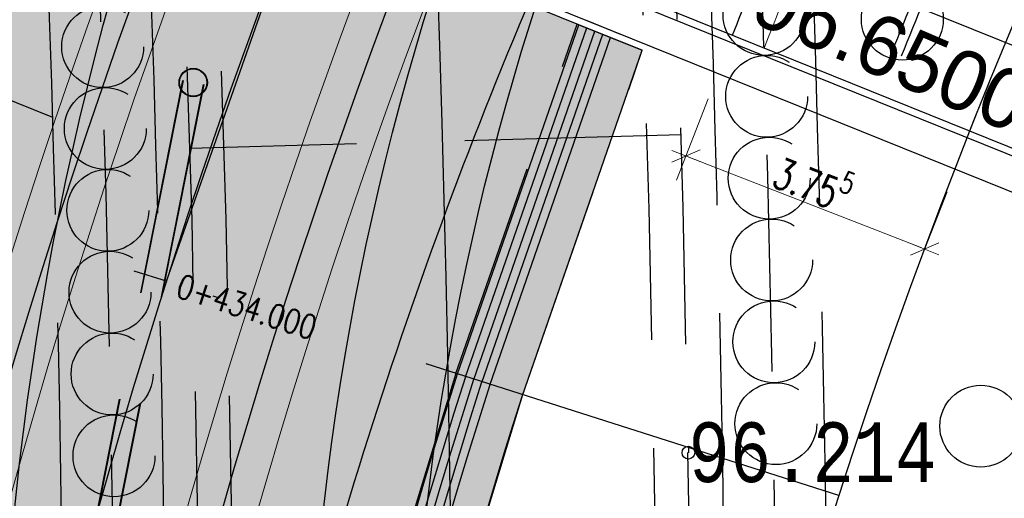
# Model space of a CAD drawing. Header units: metres. Extents: x 3458045 to 3462392, y 5482308 to 5484762.
# Tile 118 of 256: x 3459671 to 3459686, y 5483603 to 5483610. Entities that reach past the tile are written whole.
import ezdxf
from ezdxf.enums import TextEntityAlignment as Align

# ---------------------------------------------------------------- set-up
doc = ezdxf.new("R2010")
doc.units = ezdxf.units.M
doc.header["$PDMODE"] = 3
doc.header["$PDSIZE"] = 0.1
for name, pattern in [('AUSGEZOGEN', [2, 1, 1]), ('STRICHPUNKT2', [12.7, 6.35, -3.175, 0, -3.175]), ('VERDECKT', [9.525, 6.35, -3.175]), ('VERDECKT2', [4.7625, 3.175, -1.5875])]:
    doc.linetypes.add(name, pattern=pattern)
doc.layers.get('0').update_dxf_attribs({"linetype": 'CONTINUOUS'})
doc.layers.get('DEFPOINTS').update_dxf_attribs({"linetype": 'CONTINUOUS'})
for name, color, linetype in [('-SP_AXIS', 7, 'CONTINUOUS'), ('SP_ACHSE_6522', 7, 'CONTINUOUS'), ('SP_ACHSE_6721', 7, 'CONTINUOUS'), ('SP_ACHSE_6731', 7, 'CONTINUOUS'), ('SP_ACHSE_8901', 7, 'CONTINUOUS'), ('SP_ACHSE_8911', 7, 'CONTINUOUS'), ('SP_AXIS', 7, 'CONTINUOUS'), ('SP_Blockfugen', 2, 'STRICHPUNKT2'), ('SP_BW5xx-BrückenB44', 7, 'CONTINUOUS'), ('SP_BW5xx-SchutzbauwerkBASF', 7, 'VERDECKT2'), ('SP_Entwässerung', 170, 'VERDECKT2'), ('SP_SOLID_Trogsohle_L6', 254, 'CONTINUOUS'), ('SP_StadtbahnFluchtweg', 1, 'CONTINUOUS'), ('SP_TrogTunnel-Bautoleranz', 160, 'VERDECKT2'), ('SP_Trogwand_L6', 2, 'CONTINUOUS'), ('SP_Trogwand_L7+8', 2, 'CONTINUOUS'), ('SP_Tunnelwand_L7+8', 2, 'VERDECKT2'), ('SP_Vb_Planung', 10, 'CONTINUOUS'), ('SP_VERM', 1, 'CONTINUOUS'), ('T__AXIS', 3, 'CONTINUOUS')]:
    doc.layers.add(name, color=color, linetype=linetype)
for name, color, linetype, plot in [('SP_BASF-Tunnel-3D', 7, 'CONTINUOUS', False), ('SP_HIKO', 6, 'CONTINUOUS', False), ('SP_HILF', 6, 'CONTINUOUS', False)]:
    doc.layers.add(name, color=color, linetype=linetype, plot=plot)
doc.styles.add('K_ISOCP', font='k_isocp.shx')
doc.styles.add('MONOTXT8', font='monotxtd.shx', dxfattribs={"width": 0.8})
doc.styles.add('SIMPLEX8', font='simplexd.shx', dxfattribs={"width": 0.8})
doc.styles.add('SP_F', font='romans.shx', dxfattribs={"width": 0.7, "bigfont": 'sp_f.shx'})
doc.linetypes.add('EISENBAHN', pattern='A,0.15,[130,ltypeshp.shx,S=0.25,R=0,X=0,Y=0],0.15', length=0.3)
doc.dimstyles.new('SOFI18$0', dxfattribs={"dimtxt": 1.8, "dimasz": 0.18, "dimexe": 0.9, "dimexo": 0.625, "dimgap": 0.486, "dimtad": 1, "dimdec": 3, "dimrnd": 0.001, "dimzin": 1, "dimdsep": 46, "dimtxsty": 'SP_F', "dimblk1": 'SOF_BEMSTR1', "dimblk2": 'SOF_BEMSTR2', "dimsah": 1, "dimcen": 1.8, "dimse1": 1, "dimse2": 1, "dimclrd": 1, "dimclre": 1, "dimclrt": 7, "dimaunit": 2, "dimazin": 0, "dimtfac": 1, "dimtdec": 3, "dimtmove": 0, "dimatfit": 3, "dimfxl": 1, "dimtolj": 1, "dimtzin": 0, "dimlwd": 0, "dimlwe": 0, "dimarcsym": 0})

# ---------------------------------------------------------------- blocks, each defined once
blk = doc.blocks.new('kmr_re')
at = {"color": 1, "linetype": 'Continuous', "style": 'K_ISOCP'}
blk.add_attdef('PARAUL', text='', height=1, rotation=270.000058, dxfattribs=at).set_placement((-0.5, -1), align=Align.TOP_LEFT)
blk.add_attdef('PARAOL', text='', height=1, rotation=270.000058, dxfattribs=at).set_placement((0.5, -1), align=Align.BOTTOM_LEFT)
blk.add_attdef('STATION', text='', height=1, rotation=270.000058, dxfattribs=at).set_placement((0, -3.57143), align=Align.MIDDLE_LEFT)
blk = doc.blocks.new('kmr_i')
at = {"color": 1, "linetype": 'Continuous'}
blk.add_line((0, 0), (0, 1.416438), dxfattribs=at)
at = {"color": 1, "linetype": 'Continuous', "style": 'SIMPLEX8', "width": 0.8}
blk.add_attdef('STATION', text='', height=1, rotation=270.0000584, dxfattribs=at).set_placement((0, -0.50985), align=Align.MIDDLE_LEFT)
blk = doc.blocks.new('SOF_BEMSTR1')
at = {"color": 0, "linetype": 'ByBlock', "lineweight": -2}
for p, q in [((0, 20), (0, -8.5)), ((3.535, 3.535), (-3.535, -3.535)), ((-5, 0), (5, 0))]:
    blk.add_line(p, q, dxfattribs=at)
blk = doc.blocks.new('SOF_BEMSTR2')
at = {"color": 0, "linetype": 'ByBlock', "lineweight": -2}
for p, q in [((0, -20), (0, 8.5)), ((3.535, 3.535), (-3.535, -3.535)), ((-5, 0), (5, 0))]:
    blk.add_line(p, q, dxfattribs=at)
blk = doc.blocks.new('*D369')
at = {"layer": 'DEFPOINTS', "color": 0, "linetype": 'AUSGEZOGEN', "transparency": 16777216}
for p in [(3459681.173, 5483608.617), (3459680.932, 5483607.999), (3459684.671, 5483607.252)]:
    blk.add_point(p, dxfattribs=at)
at = {"layer": 'SP_VERM', "color": 1, "linetype": 'AUSGEZOGEN', "lineweight": 0, "transparency": 16777216}
blk.add_line((3459684.388, 5483606.651), (3459680.974, 5483607.983), dxfattribs=at)
at = {"layer": 'SP_VERM', "color": 1, "linetype": 'AUSGEZOGEN', "lineweight": 0, "transparency": 16777216, "xscale": 0.0450000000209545, "yscale": 0.0450000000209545, "zscale": 0.0450000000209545}
for name, p, rotation in [('SOF_BEMSTR2', (3459680.932, 5483607.999), 158.68400261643), ('SOF_BEMSTR1', (3459684.43, 5483606.634), 338.68400261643)]:
    blk.add_blockref(name, p, dxfattribs=dict(at, rotation=rotation))
at = {"layer": 'SP_VERM', "color": 7, "linetype": 'AUSGEZOGEN', "transparency": 16777216, "insert": (3459682.807, 5483607.64), "char_height": 0.45, "attachment_point": 5, "rotation": 338.684, "style": 'SP_F'}
blk.add_mtext('\\A1;\\A1;3.75{\\H.7x;\\S5^ ;}', dxfattribs=at)

msp = doc.modelspace()

# ---------------------------------------------------------------- hatches: boundary and pattern name
at = {"layer": 'SP_SOLID_Trogsohle_L6'}
h = msp.add_hatch(color=256, dxfattribs=at)
h.dxf.hatch_style = 1
edge = h.paths.add_edge_path()
edge.add_line((3459678.5343, 5483604.4877), (3459680.2919, 5483609.5483))
edge.add_line((3459680.2919, 5483609.5483), (3459679.8279, 5483609.7357))
edge.add_line((3459679.8279, 5483609.7357), (3459679.3636, 5483609.9233))
edge.add_line((3459679.3636, 5483609.9233), (3459670.9247, 5483613.3329))
edge.add_line((3459670.9247, 5483613.3329), (3459669.9963, 5483613.7079))
edge.add_arc((3459779.3921, 5483575.7218), 115.8032, 160.851167, 169.130157)
edge.add_arc((3459767.0831, 5483576.2789), 103.6252, 168.149171, 179.79443)
edge.add_line((3459663.4586, 5483576.6507), (3459674.1522, 5483576.6121))
edge.add_arc((3459767.0763, 5483576.2867), 92.9247, 162.333087, 179.799366, ccw=False)

# ---------------------------------------------------------------- linework, layer by layer
at = {"layer": '-SP_AXIS'}
msp.add_lwpolyline([(3459674.2769, 5483543.8961, 0.0856948), (3459667.4585, 5483688.3544), (3459667.1204, 5483689.8663), (3459666.7767, 5483691.3769), (3459666.4271, 5483692.8861), (3459666.0715, 5483694.3939), (3459665.7097, 5483695.9003), (3459665.3416, 5483697.4051), (3459664.9669, 5483698.9083), (3459664.5856, 5483700.4098), (3459664.1974, 5483701.9096), (3459663.8022, 5483703.4075), (3459663.4014, 5483704.9036), (3459662.9901, 5483706.3976), (3459662.4741, 5483708.2387, 0.0548671), (3459637.7573, 5483769.0505)], format="xyb", dxfattribs=at)
msp.add_line((3459673.3208, 5483606.1627), (3459675.2283, 5483611.5941))
at = {"layer": 'SP_ACHSE_6522'}
msp.add_lwpolyline([(3459690.7881, 5483531.9132, -0.2377022), (3459686.1518, 5483610.9287, -0.0061985), (3459687.0669, 5483612.9743, -0.0121933), (3459689.202, 5483617.3074, -0.0105958), (3459691.5324, 5483621.5387, -0.0089985), (3459694.0269, 5483625.6756, -0.0074011), (3459696.6557, 5483629.7285, -0.0058038), (3459699.3906, 5483633.7106, -0.0926184), (3459762.8248, 5483695.6159, -0.000188), (3459762.9764, 5483695.717, -0.0049276), (3459767.5685, 5483698.7086, -0.0035197), (3459772.2105, 5483701.6223, -0.0021118), (3459776.885, 5483704.4835, -0.0007039), (3459781.5756, 5483707.3183), (3459851.7814, 5483749.6586)], format="xyb", dxfattribs=at)
at = {"layer": 'SP_ACHSE_6721'}
msp.add_lwpolyline([(3459679.7641, 5483534.8411, -0.2153203), (3459678.2508, 5483614.3812, -0.0091566), (3459679.763, 5483617.7339, -0.0118607), (3459682.128, 5483622.4365, -0.0103948), (3459684.7, 5483627.0294, -0.0089289), (3459687.4477, 5483631.5195, -0.0074631), (3459690.341, 5483635.9173, -0.0059973), (3459693.3517, 5483640.2356, -0.0909405), (3459758.1619, 5483702.9627, -0.0001847), (3459758.3163, 5483703.0655, -0.0048411), (3459762.9923, 5483706.1077, -0.0034579), (3459767.7182, 5483709.072, -0.0020747), (3459772.4766, 5483711.9837, -0.0006916), (3459777.2511, 5483714.8692), (3459883.1578, 5483778.7402)], format="xyb", dxfattribs=at)
at = {"layer": 'SP_ACHSE_6731'}
msp.add_lwpolyline([(3459881.431, 5483781.605), (3459775.3544, 5483717.6418, 0.0006868), (3459770.5464, 5483714.7367, 0.0020604), (3459765.7545, 5483711.8051, 0.003434), (3459760.995, 5483708.8211, 0.0048076), (3459756.2855, 5483705.7591, 0.0001835), (3459756.13, 5483705.6556, 0.0917105), (3459689.9388, 5483641.4448, 0.005897), (3459686.9574, 5483637.1459, 0.0073719), (3459684.0911, 5483632.7695, 0.0088469), (3459681.3683, 5483628.3025, 0.0103219), (3459678.8188, 5483623.7345, 0.011797), (3459676.4739, 5483619.0584, 0.0045035), (3459675.7031, 5483617.3858, 0.2228231), (3459677.0437, 5483532.3132, 0.0025401)], format="xyb", dxfattribs=at)
at = {"layer": 'SP_ACHSE_8901'}
msp.add_lwpolyline([(3459478.4179, 5483881.5975), (3459663.5917, 5483703.287, -0.0763528), (3459773.4733, 5483559.3038, -0.0026415)], format="xyb", dxfattribs=at)
at = {"layer": 'SP_ACHSE_8911'}
msp.add_lwpolyline([(3459777.2173, 5483559.7474, 0.0769413), (3459666.0197, 5483705.8087), (3459480.8452, 5483884.1198, 0.0146052)], format="xyb", dxfattribs=at)
at = {"layer": 'SP_AXIS'}
for points in [[(3459777.2173, 5483559.7474, 0.0769413), (3459666.0197, 5483705.8087), (3459480.8452, 5483884.1198, 0.0146052)], [(3459478.4179, 5483881.5975), (3459663.5917, 5483703.287, -0.0763528), (3459773.4733, 5483559.3038, -0.0026415)], [(3459881.431, 5483781.605), (3459775.3544, 5483717.6418, 0.0006868), (3459770.5464, 5483714.7367, 0.0020604), (3459765.7545, 5483711.8051, 0.003434), (3459760.995, 5483708.8211, 0.0048076), (3459756.2855, 5483705.7591, 0.0001835), (3459756.13, 5483705.6556, 0.0917105), (3459689.9388, 5483641.4448, 0.005897), (3459686.9574, 5483637.1459, 0.0073719), (3459684.0911, 5483632.7695, 0.0088469), (3459681.3683, 5483628.3025, 0.0103219), (3459678.8188, 5483623.7345, 0.011797), (3459676.4739, 5483619.0584, 0.0045035), (3459675.7031, 5483617.3858, 0.2228231), (3459677.0437, 5483532.3132, 0.0025401)], [(3459679.7641, 5483534.8411, -0.2153203), (3459678.2508, 5483614.3812, -0.0091566), (3459679.763, 5483617.7339, -0.0118607), (3459682.128, 5483622.4365, -0.0103948), (3459684.7, 5483627.0294, -0.0089289), (3459687.4477, 5483631.5195, -0.0074631), (3459690.341, 5483635.9173, -0.0059973), (3459693.3517, 5483640.2356, -0.0909405), (3459758.1619, 5483702.9627, -0.0001847), (3459758.3163, 5483703.0655, -0.0048411), (3459762.9923, 5483706.1077, -0.0034579), (3459767.7182, 5483709.072, -0.0020747), (3459772.4766, 5483711.9837, -0.0006916), (3459777.2511, 5483714.8692), (3459883.1578, 5483778.7402)], [(3459690.7881, 5483531.9132, -0.2377022), (3459686.1518, 5483610.9287, -0.0061985), (3459687.0669, 5483612.9743, -0.0121933), (3459689.202, 5483617.3074, -0.0105958), (3459691.5324, 5483621.5387, -0.0089985), (3459694.0269, 5483625.6756, -0.0074011), (3459696.6557, 5483629.7285, -0.0058038), (3459699.3906, 5483633.7106, -0.0926184), (3459762.8248, 5483695.6159, -0.000188), (3459762.9764, 5483695.717, -0.0049276), (3459767.5685, 5483698.7086, -0.0035197), (3459772.2105, 5483701.6223, -0.0021118), (3459776.885, 5483704.4835, -0.0007039), (3459781.5756, 5483707.3183), (3459851.7814, 5483749.6586)]]:
    msp.add_lwpolyline(points, format="xyb", dxfattribs=at)
at = {"layer": 'SP_BASF-Tunnel-3D', "color": 1}
msp.add_line((3459680.967, 5483603.7262), (3459680.9683, 5483603.6504, 96.2135), dxfattribs=at)
at = {"layer": 'SP_BASF-Tunnel-3D'}
msp.add_circle((3459680.9683, 5483603.6504, 96.2135), 0.0934, dxfattribs=at)
at = {"layer": 'SP_Blockfugen'}
msp.add_line((3459683.1741, 5483603.0229), (3459664.0323, 5483609.1225), dxfattribs=at)
at = {"layer": 'SP_BW5xx-BrückenB44', "color": 96}
for p, q in [((3459697.2609, 5483604.9572), (3459657.428, 5483621.0508)), ((3459656.6575, 5483619.7443), (3459696.9447, 5483603.4672)), ((3459696.5178, 5483603.1004), (3459656.6788, 5483619.1964)), ((3459671.653, 5483608.5627), (3459655.0867, 5483615.2559)), ((3459696.9813, 5483603.5603), (3459679.7129, 5483610.5372))]:
    msp.add_line(p, q, dxfattribs=at)
msp.add_lwpolyline([(3459681.6136, 5483609.7692, -0.0078132), (3459682.7098, 5483612.4171, -0.0061985), (3459683.663, 5483614.548, -0.0121933), (3459685.8797, 5483619.0464, -0.0105958), (3459688.2867, 5483623.417, -0.0089985), (3459690.8509, 5483627.6694, -0.0074011), (3459693.5401, 5483631.8155, -0.0058038), (3459696.3243, 5483635.8694, -0.0926184), (3459760.7432, 5483698.7351, -0.000188), (3459760.8971, 5483698.8377, -0.0049276), (3459765.5526, 5483701.8707, -0.0035197), (3459770.2393, 5483704.8124, -0.0021118), (3459774.9408, 5483707.6902, -0.0005728), (3459778.7644, 5483710.0024)], format="xyb", dxfattribs=at)
at = {"layer": 'SP_BW5xx-BrückenB44', "color": 96, "linetype": 'VERDECKT', "lineweight": 13, "ltscale": 2, "flags": 128}
for points in [[(3459682.0772, 5483609.5819, -0.007823), (3459683.1687, 5483612.2186, -0.0061985), (3459684.1169, 5483614.3381, -0.0121933), (3459686.3226, 5483618.8146, -0.0105958), (3459688.7195, 5483623.1665, -0.0089985), (3459691.2743, 5483627.4036, -0.0074011), (3459693.9555, 5483631.5372, -0.0058038), (3459696.7332, 5483635.5815, -0.0926184), (3459761.0207, 5483698.3192, -0.000188), (3459761.1743, 5483698.4216, -0.0049276), (3459765.8214, 5483701.4491, -0.0035197), (3459770.5021, 5483704.3871, -0.0021118), (3459775.2001, 5483707.2626, -0.0005769), (3459779.0498, 5483709.5906)], [(3459685.0906, 5483608.3644, -0.0078891), (3459686.1518, 5483610.9287, -0.0061985), (3459687.0669, 5483612.9744, -0.0121933), (3459689.202, 5483617.3074, -0.0105958), (3459691.5324, 5483621.5387, -0.0089985), (3459694.0269, 5483625.6756, -0.0074011), (3459696.6557, 5483629.7285, -0.0058038), (3459699.3906, 5483633.7106, -0.0926184), (3459762.8248, 5483695.6159, -0.000188), (3459762.9764, 5483695.717, -0.0049276), (3459767.5685, 5483698.7086, -0.0035197), (3459772.2105, 5483701.6223, -0.0021118), (3459776.885, 5483704.4835, -0.0006033), (3459780.9048, 5483706.914)]]:
    msp.add_lwpolyline(points, format="xyb", dxfattribs=at)
at = {"layer": 'SP_BW5xx-BrückenB44', "color": 96, "flags": 128}
for points in [[(3459683.9519, 5483609.5255, -0.0049426), (3459684.6304, 5483611.1583, -0.0063737), (3459685.5773, 5483613.2982, -0.0124985), (3459687.774, 5483617.7906, -0.0108016), (3459690.1465, 5483622.1191, -0.0091049), (3459692.658, 5483626.2975, -0.0074082), (3459695.2731, 5483630.3395, -0.0057105), (3459697.9588, 5483634.2612, -0.0928243), (3459761.8506, 5483696.7543, -0.0001911), (3459762.0056, 5483696.8578, -0.005006), (3459766.6784, 5483699.9058, -0.0035757), (3459771.3557, 5483702.8435, -0.0021454), (3459776.0226, 5483705.7006, -0.0006218), (3459780.0556, 5483708.1392, -0.0005392)], [(3459684.091, 5483609.4693, -0.0049426), (3459684.7684, 5483611.0994, -0.0063737), (3459685.7137, 5483613.2357, -0.0124985), (3459687.9071, 5483617.7214, -0.0108016), (3459690.2765, 5483622.0442, -0.0091049), (3459692.7852, 5483626.2179, -0.0074082), (3459695.3978, 5483630.2561, -0.0057105), (3459698.0816, 5483634.1751, -0.0928243), (3459761.9339, 5483696.6296, -0.0001911), (3459762.0888, 5483696.733, -0.005006), (3459766.7591, 5483699.7793, -0.0035757), (3459771.4346, 5483702.7159, -0.0021454), (3459776.1003, 5483705.5724, -0.000623), (3459780.1413, 5483708.0157, -0.0003996)]]:
    msp.add_lwpolyline(points, format="xyb", dxfattribs=at)
at = {"layer": 'SP_BW5xx-BrückenB44', "color": 96}
for centre in [(3459684.1026, 5483610.0039), (3459685.2518, 5483604.0391)]:
    msp.add_circle(centre, 0.6, dxfattribs=at)
at = {"layer": 'SP_BW5xx-SchutzbauwerkBASF', "color": 96}
for p, q in [((3459679.4938, 5483609.9786), (3459679.9581, 5483609.791)), ((3459680.8638, 5483608.3117), (3459673.6666, 5483608.1112))]:
    msp.add_line(p, q, dxfattribs=at)
for points in [[(3459401.0095, 5483122.659, 0.0232004), (3459423.2563, 5483139.8317, 0.0116309), (3459433.79, 5483149.1729, 0.0086639), (3459446.1447, 5483161.059, 0.0063364), (3459456.4755, 5483171.6126, 0.0035267), (3459473.1706, 5483189.3547), (3459562.7393, 5483285.4326, 0.0025948), (3459574.3446, 5483297.9486, 0.0060935), (3459586.7942, 5483311.8522, 0.0163167), (3459602.3416, 5483330.8647, 0.0006214), (3459602.3461, 5483330.8706, 0.068239), (3459642.827, 5483402.5522, 0.0069142), (3459646.1581, 5483411.3219, 0.0075143), (3459649.7441, 5483421.6513, 0.0096118), (3459655.6442, 5483440.7314, 0.0302462), (3459674.3622, 5483523.618, 0.0101516), (3459677.2539, 5483543.5252, 0.049763), (3459679.3242, 5483628.484, 0.00046)], [(3459401.2953, 5483122.2488, 0.0232011), (3459423.5796, 5483139.4502, 0.0116306), (3459434.1303, 5483148.8067, 0.0086639), (3459446.4975, 5483160.7047, 0.0063364), (3459456.8372, 5483171.2674, 0.0035266), (3459473.5367, 5483189.0142), (3459563.1046, 5483285.0912, 0.0025947), (3459574.713, 5483297.6106, 0.0060935), (3459587.1707, 5483311.5232, 0.0163167), (3459602.7387, 5483330.561, 0.0006214), (3459602.744, 5483330.5679, 0.068239), (3459643.2917, 5483402.3678, 0.0069142), (3459646.6279, 5483411.1508, 0.0075143), (3459650.2189, 5483421.4944, 0.0096116), (3459656.1245, 5483440.5924, 0.0302458), (3459674.8556, 5483523.5368, 0.0101512), (3459677.7501, 5483543.4634, 0.0497627), (3459679.8228, 5483628.521, 0.00046)], [(3459397.4648, 5483127.7458, 0.0231899), (3459419.2461, 5483144.5601, -0.0003924), (3459419.2499, 5483144.5633, 0.0116329), (3459429.5695, 5483153.7147, 0.0086639), (3459441.7694, 5483165.4518, 0.0063364), (3459451.9903, 5483175.8932, 0.0035272), (3459468.6279, 5483193.5742, -0.0006005), (3459468.6331, 5483193.5799), (3459558.2069, 5483289.6631, -0.0006254), (3459558.2123, 5483289.669, 0.0025954), (3459569.7764, 5483302.1405, 0.0060935), (3459582.1253, 5483315.9315, 0.016314), (3459597.4141, 5483334.6277, 0.0682356), (3459637.0643, 5483404.8394, 0.0069142), (3459640.3323, 5483413.4431, 0.0075143), (3459643.8572, 5483423.5964, 0.0096132), (3459649.6876, 5483442.4515, -0.0004775), (3459649.6893, 5483442.4574, 0.0302488), (3459668.2437, 5483524.62, -0.0007352), (3459668.2453, 5483524.6293, 0.0101538), (3459671.1015, 5483544.2918, 0.0497665), (3459673.1412, 5483628.0252)], [(3459397.1789, 5483128.156, 0.0231889), (3459418.9225, 5483144.9413, 0.0061218), (3459424.6963, 5483149.9667, 0.0043641), (3459429.2372, 5483154.0885, 0.0073566), (3459438.132, 5483162.5586, 0.0061333), (3459447.9008, 5483172.3785, 0.0031036), (3459455.3771, 5483180.1718, 0.0021323), (3459468.2656, 5483193.9189), (3459557.8412, 5483290.0041, 0.0006666), (3459564.1687, 5483296.8023, 0.0036667), (3459574.5998, 5483308.1867, 0.0088003), (3459586.7349, 5483322.0987, 0.0120082), (3459597.015, 5483334.9289, 0.0682371), (3459636.5995, 5483405.0238, 0.0094139), (3459640.8967, 5483416.4967, 0.0075852), (3459644.8109, 5483428.137, 0.0068969), (3459649.2086, 5483442.5949, 0.0302502), (3459667.7507, 5483524.7031, 0.0093939), (3459670.6056, 5483544.3561, 0.0497651), (3459672.6426, 5483627.9882, 0.0497651)], [(3459682.9859, 5483602.5402, 0.009105), (3459682.4761, 5483618.2095, 0.0436621)], [(3459681.486, 5483602.5187, 0.009105), (3459680.9781, 5483618.1334, 0.0436621)], [(3459681.8094, 5483576.2733, 0.024388), (3459681.7271, 5483618.1714, 0.0436621)], [(3459671.7871, 5483602.3799, 0.0091184), (3459671.2895, 5483617.6638)], [(3459672.1159, 5483576.6394, 0.0244528), (3459672.0386, 5483617.7003, 0.0500699)], [(3459673.2869, 5483602.4014, 0.0091184), (3459672.7875, 5483617.74, 0.0436749)]]:
    msp.add_lwpolyline(points, format="xyb", dxfattribs=at)
for centre in [(3459682.0748, 5483610.0731), (3459672.3853, 5483609.6015), (3459682.1146, 5483608.8737), (3459672.4238, 5483608.4021), (3459682.152, 5483607.6743), (3459672.4596, 5483607.2026), (3459682.1869, 5483606.4748), (3459672.4926, 5483606.003), (3459682.2195, 5483605.2752), (3459672.5229, 5483604.8033), (3459682.2496, 5483604.0755), (3459672.5505, 5483603.6036)]:
    msp.add_circle(centre, 0.6, dxfattribs=at)
at = {"layer": 'SP_Entwässerung'}
for p, q in [((3459673.5568, 5483609.1069), (3459668.1057, 5483581.6732)), ((3459673.5646, 5483609.1053), (3459668.1138, 5483581.6731)), ((3459673.8588, 5483609.0468), (3459668.4182, 5483581.6658)), ((3459673.8667, 5483609.0453), (3459668.4264, 5483581.6656))]:
    msp.add_line(p, q, dxfattribs=at)
at = {"layer": 'SP_Entwässerung', "linetype": 'Continuous'}
for radius in [0.208, 0.2]:
    msp.add_circle((3459673.7117, 5483609.0761), radius, dxfattribs=at)
at = {"layer": 'SP_HIKO'}
for points in [[(3459680.2761, 5483565.0914), (3459673.6741, 5483582.8471, -0.1695408), (3459673.0634, 5483612.1713, -0.1695408)], [(3459684.494, 5483566.6597), (3459677.892, 5483584.4154, -0.1695408), (3459677.3419, 5483610.7771)], [(3459685.8999, 5483567.1825), (3459679.2979, 5483584.9382, -0.1695408), (3459678.7681, 5483610.3123, -0.1695408)]]:
    msp.add_lwpolyline(points, format="xyb", dxfattribs=at)
at = {"layer": 'SP_HILF'}
msp.add_lwpolyline([(3459678.5343, 5483604.4877), (3459680.2919, 5483609.5483), (3459679.8279, 5483609.7357), (3459679.3636, 5483609.9233), (3459670.9247, 5483613.3329), (3459669.9963, 5483613.7079, 0.0361396), (3459665.6666, 5483597.5598, 0.0508558), (3459663.4586, 5483576.6507), (3459674.1522, 5483576.6121, -0.0763589)], format="xyb", close=True, dxfattribs=at)
at = {"layer": 'SP_StadtbahnFluchtweg'}
for points in [[(3459770.9868, 5483573.8591, 0.0705157), (3459667.0255, 5483706.8532), (3459481.8509, 5483885.1643, 0.0146052), (3459449.208, 5483914.8096, 0.0024244), (3459443.1423, 5483919.951, 0.0025682), (3459435.0409, 5483926.6787, 0.0018344), (3459426.8839, 5483933.332, 0.0011007), (3459418.6913, 5483939.9347, 0.0003669), (3459410.4827, 5483946.5107, -0.0004089), (3459403.1219, 5483952.4081, -0.0012268), (3459395.7842, 5483958.3265, -0.0020447), (3459388.489, 5483964.2898, -0.0028626), (3459381.2564, 5483970.3214, -0.0036805), (3459374.107, 5483976.444, -0.0033791), (3459368.6904, 5483981.2179, -0.0305085), (3459325.9228, 5484024.4096), (3459319.8219, 5484031.3731)], [(3459765.3996, 5483570.6363, 0.070515), (3459662.5516, 5483702.2071), (3459477.377, 5483880.5182, 0.0146052), (3459445.0129, 5483909.9102, 0.0024244), (3459438.9957, 5483915.0106, 0.0025682), (3459430.9457, 5483921.6955, 0.0018344), (3459422.8254, 5483928.3189, 0.0011007), (3459414.655, 5483934.9038, 0.0003669), (3459406.4537, 5483941.4738, -0.0004089), (3459399.0848, 5483947.3777, -0.0012268), (3459391.7225, 5483953.316, -0.0020447), (3459384.3865, 5483959.3127, -0.0028626), (3459377.0972, 5483965.3916, -0.0036805), (3459369.8756, 5483971.5759, -0.0033791), (3459364.3931, 5483976.408, -0.0305085), (3459321.0714, 5484020.1592), (3459314.9705, 5484027.1227)], [(3459674.4199, 5483596.7984, -0.0487792), (3459678.6654, 5483610.3303, -0.0487792)]]:
    msp.add_lwpolyline(points, format="xyb", dxfattribs=at)
msp.add_arc((3459775.2738, 5483577.8267), 109.4188, 161.153674, 169.213087, dxfattribs=at)
at = {"layer": 'SP_TrogTunnel-Bautoleranz'}
msp.add_line((3459677.5618, 5483604.8119), (3459679.34, 5483609.9315), dxfattribs=at)
msp.add_lwpolyline([(3459719.659, 5483482.946), (3459705.1472, 5483501.6262, -0.000771), (3459702.0857, 5483505.5755, -0.0023131), (3459699.0596, 5483509.5292, -0.0038551), (3459696.0925, 5483513.5065, -0.0053972), (3459693.2093, 5483517.5245, -0.0069393), (3459690.4354, 5483521.5986, -0.0084814), (3459687.7975, 5483525.7422, -0.0100236), (3459685.3232, 5483529.9661, -0.0115658), (3459683.0413, 5483534.2781, -0.0049744), (3459682.2031, 5483535.9991, -0.1901616), (3459677.5616, 5483604.8113, -0.0091566)], format="xyb", dxfattribs=at)
at = {"layer": 'SP_Trogwand_L6', "color": 1, "linetype": 'VERDECKT2'}
for p, q in [((3459670.9247, 5483613.3329), (3459679.3636, 5483609.9233)), ((3459679.3636, 5483609.9233), (3459679.8279, 5483609.7357)), ((3459679.8279, 5483609.7357), (3459680.2921, 5483609.5482)), ((3459678.5301, 5483604.4756), (3459680.2919, 5483609.5483))]:
    msp.add_line(p, q, dxfattribs=at)
at = {"layer": 'SP_Trogwand_L6'}
for p, q in [((3459677.5854, 5483604.8037), (3459679.3636, 5483609.9233)), ((3459678.0577, 5483604.6397), (3459679.8277, 5483609.7358))]:
    msp.add_line(p, q, dxfattribs=at)
at = {"layer": 'SP_Trogwand_L6', "color": 251, "linetype": 'Continuous'}
for p, q in [((3459677.7035, 5483604.7627), (3459679.4796, 5483609.8764)), ((3459677.8216, 5483604.7217), (3459679.5957, 5483609.8296)), ((3459677.9397, 5483604.6807), (3459679.7117, 5483609.7827))]:
    msp.add_line(p, q, dxfattribs=at)
at = {"layer": 'SP_Trogwand_L6'}
for points in [[(3459719.6787, 5483482.9613), (3459705.1669, 5483501.6416, -0.000771), (3459702.1055, 5483505.5908, -0.0023131), (3459699.0795, 5483509.5443, -0.0038551), (3459696.1127, 5483513.5213, -0.0053972), (3459693.2297, 5483517.5389, -0.0069393), (3459690.4563, 5483521.6124, -0.0084814), (3459687.8188, 5483525.7553, -0.0100236), (3459685.345, 5483529.9783, -0.0115658), (3459683.0637, 5483534.2893, -0.0049744), (3459682.2257, 5483536.0099, -0.1901616), (3459677.5854, 5483604.8037, -0.0091566)], [(3459720.0736, 5483483.2681), (3459705.5618, 5483501.9483, -0.000771), (3459702.5011, 5483505.8965, -0.0023131), (3459699.478, 5483509.8463, -0.0038551), (3459696.5157, 5483513.8172, -0.0053972), (3459693.6391, 5483517.826, -0.0069393), (3459690.8735, 5483521.8881, -0.0084814), (3459688.2451, 5483526.0166, -0.0100236), (3459685.7814, 5483530.2224, -0.0115658), (3459683.5109, 5483534.5128, -0.0049744), (3459682.6774, 5483536.2243, -0.1901616), (3459678.0618, 5483604.6519, -0.0091566)]]:
    msp.add_lwpolyline(points, format="xyb", dxfattribs=at)
at = {"layer": 'SP_Trogwand_L6', "color": 251, "linetype": 'Continuous'}
for points in [[(3459719.7774, 5483483.038), (3459705.2656, 5483501.7183, -0.000771), (3459702.2044, 5483505.6672, -0.0023131), (3459699.1792, 5483509.6198, -0.0038551), (3459696.2134, 5483513.5953, -0.0053972), (3459693.3321, 5483517.6107, -0.0069393), (3459690.5606, 5483521.6813, -0.0084814), (3459687.9254, 5483525.8206, -0.0100236), (3459685.4541, 5483530.0393, -0.0115658), (3459683.1755, 5483534.3452, -0.0049744), (3459682.3386, 5483536.0635, -0.1901616), (3459677.7045, 5483604.7658, -0.0091566)], [(3459719.8761, 5483483.1147), (3459705.3643, 5483501.7949, -0.000771), (3459702.3033, 5483505.7436, -0.0023131), (3459699.2788, 5483509.6953, -0.0038551), (3459696.3142, 5483513.6693, -0.0053972), (3459693.4344, 5483517.6824, -0.0069393), (3459690.6649, 5483521.7502, -0.0084814), (3459688.032, 5483525.886, -0.0100236), (3459685.5632, 5483530.1003, -0.0115658), (3459683.2873, 5483534.4011, -0.0049744), (3459682.4516, 5483536.1171, -0.1901616), (3459677.8236, 5483604.7278, -0.0091566)], [(3459719.9748, 5483483.1914), (3459705.463, 5483501.8716, -0.000771), (3459702.4022, 5483505.82, -0.0023131), (3459699.3784, 5483509.7708, -0.0038551), (3459696.415, 5483513.7432, -0.0053972), (3459693.5368, 5483517.7542, -0.0069393), (3459690.7692, 5483521.8191, -0.0084814), (3459688.1385, 5483525.9513, -0.0100236), (3459685.6723, 5483530.1614, -0.0115658), (3459683.3991, 5483534.4569, -0.0049744), (3459682.5645, 5483536.1707, -0.1901616), (3459677.9427, 5483604.6899, -0.0091566)]]:
    msp.add_lwpolyline(points, format="xyb", dxfattribs=at)
at = {"layer": 'SP_Trogwand_L6', "color": 1, "linetype": 'VERDECKT2'}
msp.add_lwpolyline([(3459686.6571, 5483529.6876, -0.0018461), (3459686.2178, 5483530.4664, -0.0115658), (3459683.9581, 5483534.7364, -0.0049744), (3459683.1291, 5483536.4387, -0.1901616), (3459678.5382, 5483604.5001, -0.0091566)], format="xyb", dxfattribs=at)
at = {"layer": 'SP_Trogwand_L7+8', "color": 1, "linetype": 'VERDECKT2'}
msp.add_lwpolyline([(3459313.5605, 5484025.8859), (3459319.6613, 5484018.9225, 0.0305905), (3459363.2672, 5483974.8987, 0.0033195), (3459368.6704, 5483970.1385, 0.0036712), (3459375.8927, 5483963.9544, 0.0028553), (3459383.1863, 5483957.8724, 0.0020395), (3459390.5307, 5483951.869, 0.0012237), (3459397.9055, 5483945.9206, 0.0004079), (3459405.2911, 5483940.0032, -0.0003675), (3459413.4813, 5483933.4418, -0.0011024), (3459421.6445, 5483926.8625, -0.0018373), (3459429.7612, 5483920.2417, -0.0025722), (3459437.8115, 5483913.5558, -0.002454), (3459443.8899, 5483908.4025, -0.014563), (3459476.0769, 5483879.1664), (3459661.2507, 5483700.8559, -0.0707095), (3459764.0019, 5483569.3047, -0.0707095)], format="xyb", dxfattribs=at)
at = {"layer": 'SP_Tunnelwand_L7+8'}
msp.add_lwpolyline([(3459773.8543, 5483437.9507, -0.0048267), (3459774.0272, 5483438.9405, -0.0102194), (3459774.5464, 5483441.4524, -0.0072994), (3459775.1587, 5483443.9673, -0.0043796), (3459775.8353, 5483446.4883, -0.0014599), (3459776.5472, 5483449.0221), (3459786.6178, 5483484.6011, 0.0010135), (3459787.6513, 5483488.2711, 0.0030406), (3459788.6592, 5483491.9652, 0.0050678), (3459789.6109, 5483495.6897, 0.0070949), (3459790.475, 5483499.4509, 0.0091222), (3459791.2196, 5483503.2528, 0.0111495), (3459791.8118, 5483507.0966, 0.0096243), (3459792.134, 5483509.9866, 0.0966281), (3459789.3676, 5483537.2118, 0.005752), (3459788.8587, 5483538.8251, 0.0123927), (3459787.5017, 5483542.6324, 0.0104385), (3459785.9782, 5483546.3594, 0.0084844), (3459784.3208, 5483550.013, 0.0065303), (3459782.5607, 5483553.6022, 0.0045764), (3459780.7281, 5483557.1386, 0.0026224), (3459778.8515, 5483560.6355, 0.0769413), (3459667.3099, 5483707.1486), (3459482.1353, 5483885.4597, 0.0146052)], format="xyb", dxfattribs=at)
at = {"layer": 'SP_Vb_Planung', "linetype": 'AUSGEZOGEN', "lineweight": 13, "ltscale": 13}
for points in [[(3459777.6566, 5483559.9861, 0.0769413), (3459666.3666, 5483706.1689), (3459481.192, 5483884.48, 0.0146052)], [(3459776.7779, 5483559.5086, 0.0769413), (3459665.6729, 5483705.4486), (3459480.4984, 5483883.7597, 0.0146052)], [(3459478.7647, 5483881.9576), (3459663.9385, 5483703.6472, -0.0763528), (3459773.9123, 5483559.5433, -0.0026415)], [(3459478.0711, 5483881.2373), (3459663.2449, 5483702.9268, -0.0763528), (3459773.0344, 5483559.0643, -0.0026415)], [(3459881.1728, 5483782.0332), (3459775.0962, 5483718.07, 0.0006868), (3459770.2872, 5483715.1643, 0.0020604), (3459765.4918, 5483712.2306, 0.003434), (3459760.7265, 5483709.2429, 0.0048076), (3459756.0089, 5483706.1756, 0.0001835), (3459755.8529, 5483706.0719, 0.0917105), (3459689.5312, 5483641.7344, 0.005897), (3459686.5432, 5483637.426, 0.0073719), (3459683.6688, 5483633.0373, 0.0088469), (3459680.9369, 5483628.5552, 0.0103219), (3459678.3773, 5483623.9691, 0.011797), (3459676.0217, 5483619.2719, 0.0045035), (3459675.2472, 5483617.5909, 0.2228231), (3459676.5944, 5483532.0938, 0.0025401)], [(3459881.6892, 5483781.1768), (3459775.6126, 5483717.2137, 0.0006868), (3459770.8056, 5483714.3091, 0.0020604), (3459766.0171, 5483711.3797, 0.003434), (3459761.2635, 5483708.3993, 0.0048076), (3459756.5621, 5483705.3425, 0.0001835), (3459756.407, 5483705.2394, 0.0917105), (3459690.3464, 5483641.1552, 0.005897), (3459687.3716, 5483636.8658, 0.0073719), (3459684.5134, 5483632.5018, 0.0088469), (3459681.7998, 5483628.0499, 0.0103219), (3459679.2604, 5483623.4999, 0.011797), (3459676.926, 5483618.8448, 0.0045035), (3459676.1591, 5483617.1806, 0.2228231), (3459677.493, 5483532.5326, 0.0025401)], [(3459679.3124, 5483534.6267, -0.2153203), (3459677.7913, 5483614.5783, -0.0091566), (3459679.311, 5483617.9478, -0.0118607), (3459681.6868, 5483622.6717, -0.0103948), (3459684.269, 5483627.2827, -0.0089289), (3459687.0259, 5483631.7881, -0.0074631), (3459689.9274, 5483636.1983, -0.0059973), (3459692.945, 5483640.5264, -0.0909405), (3459757.8847, 5483703.3788, -0.0001847), (3459758.0394, 5483703.4818, -0.0048411), (3459762.7237, 5483706.5294, -0.0034579), (3459767.4554, 5483709.4974, -0.0020747), (3459772.2174, 5483712.4113, -0.0006916), (3459776.993, 5483715.2974), (3459882.8996, 5483779.1684)], [(3459680.2158, 5483535.0556, -0.2153203), (3459678.7103, 5483614.1841, -0.0091566), (3459680.2149, 5483617.52, -0.0118607), (3459682.5693, 5483622.2013, -0.0103948), (3459685.1311, 5483626.7761, -0.0089289), (3459687.8694, 5483631.251, -0.0074631), (3459690.7546, 5483635.6362, -0.0059973), (3459693.7584, 5483639.9447, -0.0909405), (3459758.4392, 5483702.5466, -0.0001847), (3459758.5932, 5483702.6491, -0.0048411), (3459763.2609, 5483705.686, -0.0034579), (3459767.9809, 5483708.6466, -0.0020747), (3459772.7358, 5483711.5562, -0.0006916), (3459777.5091, 5483714.4409), (3459883.416, 5483778.3121)]]:
    msp.add_lwpolyline(points, format="xyb", dxfattribs=at)
at = {"layer": 'SP_Vb_Planung', "linetype": 'EISENBAHN', "lineweight": 13, "ltscale": 13}
for points in [[(3459777.2173, 5483559.7474, 0.0769413), (3459666.0197, 5483705.8087), (3459480.8452, 5483884.1198, 0.0146052)], [(3459478.4179, 5483881.5975), (3459663.5917, 5483703.287, -0.0763528), (3459773.4733, 5483559.3038, -0.0026415)], [(3459881.431, 5483781.605), (3459775.3544, 5483717.6418, 0.0006868), (3459770.5464, 5483714.7367, 0.0020604), (3459765.7545, 5483711.8051, 0.003434), (3459760.995, 5483708.8211, 0.0048076), (3459756.2855, 5483705.7591, 0.0001835), (3459756.13, 5483705.6556, 0.0917105), (3459689.9388, 5483641.4448, 0.005897), (3459686.9574, 5483637.1459, 0.0073719), (3459684.0911, 5483632.7695, 0.0088469), (3459681.3683, 5483628.3025, 0.0103219), (3459678.8188, 5483623.7345, 0.011797), (3459676.4739, 5483619.0584, 0.0045035), (3459675.7031, 5483617.3858, 0.2228231), (3459677.0437, 5483532.3132, 0.0025401)], [(3459679.7641, 5483534.8411, -0.2153203), (3459678.2508, 5483614.3812, -0.0091566), (3459679.763, 5483617.7339, -0.0118607), (3459682.128, 5483622.4365, -0.0103948), (3459684.7, 5483627.0294, -0.0089289), (3459687.4477, 5483631.5195, -0.0074631), (3459690.341, 5483635.9173, -0.0059973), (3459693.3517, 5483640.2356, -0.0909405), (3459758.1619, 5483702.9627, -0.0001847), (3459758.3163, 5483703.0655, -0.0048411), (3459762.9923, 5483706.1077, -0.0034579), (3459767.7182, 5483709.072, -0.0020747), (3459772.4766, 5483711.9837, -0.0006916), (3459777.2511, 5483714.8692), (3459883.1578, 5483778.7402)]]:
    msp.add_lwpolyline(points, format="xyb", dxfattribs=at)
at = {"layer": 'T__AXIS'}
for points in [[(3459775.7464, 5483558.7883, 0.0770008), (3459664.8059, 5483704.5483), (3459479.6324, 5483882.859, 0.0145947)], [(3459678.2644, 5483533.918, -0.2160712), (3459676.6775, 5483615.1548, -0.0091087), (3459678.2113, 5483618.5482, -0.011808), (3459680.6089, 5483623.3083, -0.0103602), (3459683.2152, 5483627.9576, -0.0089125), (3459685.9988, 5483632.5031, -0.0074648), (3459688.9298, 5483636.9551, -0.0060172), (3459691.9798, 5483641.3264, -0.0905782), (3459756.9676, 5483704.2661, -0.0005795), (3459757.4596, 5483704.5937, -0.0047821), (3459762.1946, 5483707.6716, -0.0034158), (3459766.9794, 5483710.6714, -0.0020495), (3459771.7968, 5483713.6187, -0.0006832), (3459776.6302, 5483716.5397), (3459882.2544, 5483780.2402)]]:
    msp.add_lwpolyline(points, format="xyb", dxfattribs=at)

# ---------------------------------------------------------------- block references
at = {"layer": 'SP_AXIS', "color": 0}
ref = msp.add_blockref('kmr_re', (3459678.2508, 5483614.3812), dxfattribs=dict(at, xscale=3.500000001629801, yscale=3.500000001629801, zscale=3.500000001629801, rotation=66.78667926))
ref.add_attrib('PARAUL', 'R=96.6500', dxfattribs={"layer": '0', "color": 1, "linetype": 'Continuous', "height": 0.875, "rotation": 336.78674, "style": 'K_ISOCP'}).set_placement((3459680.7777, 5483611.3933), align=Align.TOP_LEFT)
at = {"layer": 'T__AXIS', "xscale": 0.3500000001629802, "yscale": 0.3500000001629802, "zscale": 0.3500000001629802, "rotation": 72.3250316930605}
msp.add_blockref('kmr_i', (3459673.3208, 5483606.1627), dxfattribs=at).add_auto_attribs({'STATION': '0+434.000'})

# ---------------------------------------------------------------- texts
at = {"layer": 'SP_BASF-Tunnel-3D', "insert": (3459680.9683, 5483603.6504, 96.2135), "char_height": 0.875, "width": 10, "attachment_point": 4, "style": 'MONOTXT8'}
msp.add_mtext('96.214', dxfattribs=at)

# ---------------------------------------------------------------- dimensions: what is measured, and where the dimension line sits
at = {"layer": 'SP_VERM', "color": 1, "linetype": 'AUSGEZOGEN'}
dim = msp.add_linear_dim(base=(3459680.9319, 5483607.9992), p1=(3459684.6711, 5483607.2523), p2=(3459681.1731, 5483608.6173), angle=158.684, text='\\A1;3.75{\\H.7x;\\S5^ ;}', dimstyle='SOFI18$0', dxfattribs=at)
dim.commit()
dim.dimension.update_dxf_attribs({"geometry": '*D369', "text_midpoint": (3459682.8069, 5483607.6395)})

doc.saveas('drawing.dxf')
